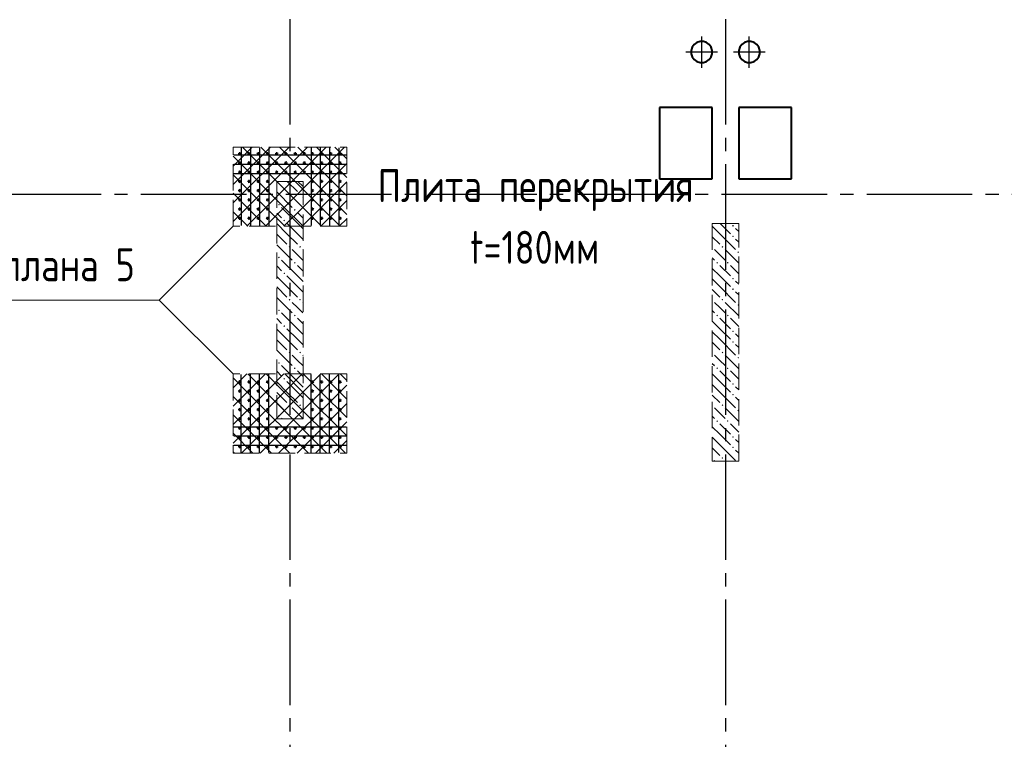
# Model space of a CAD drawing. Header units: millimetres. Extents: x 40580 to 1930067, y -240640 to 81020.
# Tile 60 of 256: x 356189 to 363649, y -217082 to -211627. Entities that reach past the tile are written whole.
import ezdxf

# ---------------------------------------------------------------- set-up
doc = ezdxf.new("R2010")
doc.units = ezdxf.units.MM
for name, pattern in [('______2', [270, 200, -70]), ('______5', [1100, 800, -100, 100, -100]), ('CENTER', [2, 1.25, -0.25, 0.25, -0.25])]:
    doc.linetypes.add(name, pattern=pattern)
for name, color, linetype, lineweight in [('Standard', 7, 'Continuous', 25), ('Вспомогательная арматура', 52, 'Continuous', 25), ('ОСИ', 7, 'CENTER', 15), ('Основная', 7, 'Continuous', 40), ('Примечания', 7, 'Continuous', 13)]:
    doc.layers.add(name, color=color, linetype=linetype, lineweight=lineweight)
doc.layers.add('ЖБ Пилон', color=7, linetype='______2', lineweight=13, true_color=0xa0a0a0)
doc.styles.add('GOST 2.304', font='isocpeur.ttf', dxfattribs={"width": 0.8})

msp = doc.modelspace()

# ---------------------------------------------------------------- hatches: boundary and pattern name
at = {"layer": 'ЖБ Пилон', "linetype": 'Continuous', "lineweight": -3, "transparency": 33554687}
for points in [[(358226.5, -212949.2), (358233, -212942.7), (358239.5, -212949.2), (358233, -212955.7)], [(358306.5, -212949.2), (358313, -212942.7), (358319.5, -212949.2), (358313, -212955.7)], [(358146.5, -213029.2), (358153, -213022.7), (358159.5, -213029.2), (358153, -213035.7)], [(358266.5, -213069.2), (358273, -213062.7), (358279.5, -213069.2), (358273, -213075.7)], [(358186.5, -213149.2), (358193, -213142.7), (358199.5, -213149.2), (358193, -213155.7)], [(361586.5, -213189.2), (361593, -213182.7), (361599.5, -213189.2), (361593, -213195.7)], [(361586.5, -213269.2), (361593, -213262.7), (361599.5, -213269.2), (361593, -213275.7)], [(358226.5, -213349.2), (358233, -213342.7), (358239.5, -213349.2), (358233, -213355.7)], [(358306.5, -213349.2), (358313, -213342.7), (358319.5, -213349.2), (358313, -213355.7)], [(361436.1, -213345.7), (361439.5, -213349.2), (361436.1, -213352.6)], [(361506.5, -213349.2), (361513, -213342.7), (361519.5, -213349.2), (361513, -213355.7)], [(358146.5, -213429.2), (358153, -213422.7), (358159.5, -213429.2), (358153, -213435.7)], [(361626.5, -213389.2), (361633, -213382.7), (361636.1, -213385.7), (361636.1, -213392.6), (361633, -213395.7)], [(358266.5, -213469.2), (358273, -213462.7), (358279.5, -213469.2), (358273, -213475.7)], [(361466.5, -213469.2), (361473, -213462.7), (361479.5, -213469.2), (361473, -213475.7)], [(361546.5, -213469.2), (361553, -213462.7), (361559.5, -213469.2), (361553, -213475.7)], [(358186.5, -213549.2), (358193, -213542.7), (358199.5, -213549.2), (358193, -213555.7)], [(361586.5, -213589.2), (361593, -213582.7), (361599.5, -213589.2), (361593, -213595.7)], [(361586.5, -213669.2), (361593, -213662.7), (361599.5, -213669.2), (361593, -213675.7)], [(358226.5, -213749.2), (358233, -213742.7), (358239.5, -213749.2), (358233, -213755.7)], [(358306.5, -213749.2), (358313, -213742.7), (358319.5, -213749.2), (358313, -213755.7)], [(361436.1, -213745.7), (361439.5, -213749.2), (361436.1, -213752.6)], [(361506.5, -213749.2), (361513, -213742.7), (361519.5, -213749.2), (361513, -213755.7)], [(361626.5, -213789.2), (361633, -213782.7), (361636.1, -213785.7), (361636.1, -213792.6), (361633, -213795.7)], [(358146.5, -213829.2), (358153, -213822.7), (358159.5, -213829.2), (358153, -213835.7)], [(358266.5, -213869.2), (358273, -213862.7), (358279.5, -213869.2), (358273, -213875.7)], [(361466.5, -213869.2), (361473, -213862.7), (361479.5, -213869.2), (361473, -213875.7)], [(361546.5, -213869.2), (361553, -213862.7), (361559.5, -213869.2), (361553, -213875.7)], [(358186.5, -213949.2), (358193, -213942.7), (358199.5, -213949.2), (358193, -213955.7)], [(361586.5, -213989.2), (361593, -213982.7), (361599.5, -213989.2), (361593, -213995.7)], [(361586.5, -214069.2), (361593, -214062.7), (361599.5, -214069.2), (361593, -214075.7)], [(358226.5, -214149.2), (358233, -214142.7), (358239.5, -214149.2), (358233, -214155.7)], [(358306.5, -214149.2), (358313, -214142.7), (358319.5, -214149.2), (358313, -214155.7)], [(361436.1, -214145.7), (361439.5, -214149.2), (361436.1, -214152.6)], [(361506.5, -214149.2), (361513, -214142.7), (361519.5, -214149.2), (361513, -214155.7)], [(358146.5, -214229.2), (358153, -214222.7), (358159.5, -214229.2), (358153, -214235.7)], [(361626.5, -214189.2), (361633, -214182.7), (361636.1, -214185.7), (361636.1, -214192.6), (361633, -214195.7)], [(358266.5, -214269.2), (358273, -214262.7), (358279.5, -214269.2), (358273, -214275.7)], [(361466.5, -214269.2), (361473, -214262.7), (361479.5, -214269.2), (361473, -214275.7)], [(361546.5, -214269.2), (361553, -214262.7), (361559.5, -214269.2), (361553, -214275.7)], [(358186.5, -214349.2), (358193, -214342.7), (358199.5, -214349.2), (358193, -214355.7)], [(361586.5, -214389.2), (361593, -214382.7), (361599.5, -214389.2), (361593, -214395.7)], [(361586.5, -214469.2), (361593, -214462.7), (361599.5, -214469.2), (361593, -214475.7)], [(358226.5, -214549.2), (358233, -214542.7), (358239.5, -214549.2), (358233, -214555.7)], [(358306.5, -214549.2), (358313, -214542.7), (358319.5, -214549.2), (358313, -214555.7)], [(361436.1, -214545.7), (361439.5, -214549.2), (361436.1, -214552.6)], [(361506.5, -214549.2), (361513, -214542.7), (361519.5, -214549.2), (361513, -214555.7)], [(358146.5, -214629.2), (358153, -214622.7), (358159.5, -214629.2), (358153, -214635.7)], [(361626.5, -214589.2), (361633, -214582.7), (361636.1, -214585.7), (361636.1, -214592.6), (361633, -214595.7)], [(361466.5, -214669.2), (361473, -214662.7), (361479.5, -214669.2), (361473, -214675.7)], [(361546.5, -214669.2), (361553, -214662.7), (361559.5, -214669.2), (361553, -214675.7)], [(361586.5, -214789.2), (361593, -214782.7), (361599.5, -214789.2), (361593, -214795.7)], [(361586.5, -214869.2), (361593, -214862.7), (361599.5, -214869.2), (361593, -214875.7)], [(361436.1, -214945.7), (361439.5, -214949.2), (361436.1, -214952.6)], [(361506.5, -214949.2), (361513, -214942.7), (361519.5, -214949.2), (361513, -214955.7)]]:
    msp.add_hatch(color=7, dxfattribs=at).paths.add_polyline_path(points, flags=16)

# ---------------------------------------------------------------- linework, layer by layer
at = {"color": 7, "linetype": 'Continuous', "lineweight": 50, "transparency": 33554687}
for centre in [(357856.1, -212642.3), (357926.1, -212642.3), (357996.1, -212642.3), (358066.1, -212642.3), (358136.1, -212642.3), (358206.1, -212642.3), (358276.1, -212642.3), (358346.1, -212642.3), (358406.1, -212642.3), (358476.1, -212642.3), (358546.1, -212642.3), (358616.1, -212642.3), (357856.1, -212712.3), (357926.1, -212712.3), (357996.1, -212712.3), (358066.1, -212712.3), (358136.1, -212712.3), (358206.1, -212712.3), (358276.1, -212712.3), (358346.1, -212712.3), (358406.1, -212712.3), (358476.1, -212712.3), (358546.1, -212712.3), (358616.1, -212712.3), (357856.1, -212782.3), (357926.1, -212782.3), (357996.1, -212782.3), (358066.1, -212782.3), (358136.1, -212782.3), (358206.1, -212782.3), (358276.1, -212782.3), (358346.1, -212782.3), (358406.1, -212782.3), (358476.1, -212782.3), (358546.1, -212782.3), (358616.1, -212782.3), (357856.1, -212852.3), (357926.1, -212852.3), (357996.1, -212852.3), (358066.1, -212852.3), (358406.1, -212852.3), (358476.1, -212852.3), (358546.1, -212852.3), (358616.1, -212852.3), (357856.1, -212922.3), (357926.1, -212922.3), (357996.1, -212922.3), (358066.1, -212922.3), (358406.1, -212922.3), (358476.1, -212922.3), (358546.1, -212922.3), (358616.1, -212922.3), (357856.1, -212992.3), (357856.1, -213062.3), (357926.1, -212992.3), (357926.1, -213062.3), (357996.1, -212992.3), (357996.1, -213062.3), (358066.1, -212992.3), (358066.1, -213062.3), (358406.1, -212992.3), (358406.1, -213062.3), (358476.1, -212992.3), (358476.1, -213062.3), (358546.1, -212992.3), (358546.1, -213062.3), (358616.1, -212992.3), (358616.1, -213062.3), (357856.1, -213132.3), (357926.1, -213132.3), (357996.1, -213132.3), (358066.1, -213132.3), (358406.1, -213132.3), (358476.1, -213132.3), (358546.1, -213132.3), (358616.1, -213132.3), (357856.1, -214372.3), (357926.1, -214372.3), (357996.1, -214372.3), (358066.1, -214372.3), (358406.1, -214372.3), (358476.1, -214372.3), (358546.1, -214372.3), (358616.1, -214372.3), (357856.1, -214442.3), (357926.1, -214442.3), (357996.1, -214442.3), (358066.1, -214442.3), (358406.1, -214442.3), (358476.1, -214442.3), (358546.1, -214442.3), (358616.1, -214442.3), (357856.1, -214512.3), (357926.1, -214512.3), (357996.1, -214512.3), (358066.1, -214512.3), (358406.1, -214512.3), (358476.1, -214512.3), (358546.1, -214512.3), (358616.1, -214512.3), (357856.1, -214582.3), (357926.1, -214582.3), (357996.1, -214582.3), (358066.1, -214582.3), (358406.1, -214582.3), (358476.1, -214582.3), (358546.1, -214582.3), (358616.1, -214582.3), (357856.1, -214652.3), (357926.1, -214652.3), (357996.1, -214652.3), (358066.1, -214652.3), (358406.1, -214652.3), (358476.1, -214652.3), (358546.1, -214652.3), (358616.1, -214652.3), (357856.1, -214722.3), (357926.1, -214722.3), (357996.1, -214722.3), (358066.1, -214722.3), (358136.1, -214722.3), (358206.1, -214722.3), (358276.1, -214722.3), (358346.1, -214722.3), (358406.1, -214722.3), (358476.1, -214722.3), (358546.1, -214722.3), (358616.1, -214722.3), (357856.1, -214792.3), (357926.1, -214792.3), (357996.1, -214792.3), (358066.1, -214792.3), (358136.1, -214792.3), (358206.1, -214792.3), (358276.1, -214792.3), (358346.1, -214792.3), (358406.1, -214792.3), (358476.1, -214792.3), (358546.1, -214792.3), (358616.1, -214792.3), (357856.1, -214862.3), (357926.1, -214862.3), (357996.1, -214862.3), (358066.1, -214862.3), (358136.1, -214862.3), (358206.1, -214862.3), (358276.1, -214862.3), (358346.1, -214862.3), (358406.1, -214862.3), (358476.1, -214862.3), (358546.1, -214862.3), (358616.1, -214862.3)]:
    msp.add_circle(centre, 5, dxfattribs=at)
at = {"layer": 'Standard', "color": 8, "linetype": '______5', "lineweight": -3, "transparency": 33554687}
for p, q in [((361356.1, -211991.8), (361356.1, -211752.8)), ((361716.1, -211991.8), (361716.1, -211752.8)), ((361475.6, -211872.3), (361236.6, -211872.3)), ((361835.6, -211872.3), (361596.6, -211872.3))]:
    msp.add_line(p, q, dxfattribs=at)
at = {"layer": 'Вспомогательная арматура', "color": 7, "linetype": 'Continuous', "lineweight": 25, "transparency": 33554687}
for p, q in [((357866.1, -212597.3), (357866.1, -213187.3)), ((357936.1, -212597.3), (357936.1, -213187.3)), ((358006.1, -212597.3), (358006.1, -213187.3)), ((358076.1, -212597.3), (358076.1, -213187.3)), ((358396.1, -212597.3), (358396.1, -213187.3)), ((358466.1, -212597.3), (358466.1, -213187.3)), ((358536.1, -212597.3), (358536.1, -213187.3)), ((358606.1, -212597.3), (358606.1, -213187.3)), ((357811.1, -212652.3), (358661.1, -212652.3)), ((357811.1, -212722.3), (358661.1, -212722.3)), ((357811.1, -212792.3), (358661.1, -212792.3)), ((357866.1, -214907.3), (357866.1, -214317.3)), ((357936.1, -214907.3), (357936.1, -214317.3)), ((358006.1, -214907.3), (358006.1, -214317.3)), ((358076.1, -214907.3), (358076.1, -214317.3)), ((358396.1, -214907.3), (358396.1, -214317.3)), ((358466.1, -214907.3), (358466.1, -214317.3)), ((358536.1, -214907.3), (358536.1, -214317.3)), ((358606.1, -214907.3), (358606.1, -214317.3)), ((357811.1, -214712.3), (358661.1, -214712.3)), ((357811.1, -214782.3), (358661.1, -214782.3)), ((357811.1, -214852.3), (358661.1, -214852.3))]:
    msp.add_line(p, q, dxfattribs=at)
at = {"layer": 'ЖБ Пилон', "color": 253, "linetype": '______2', "lineweight": 13, "true_color": 0xa0a0a0, "transparency": 33554687}
for p, q in [((358136.1, -212852.3), (358136.1, -214652.3)), ((358336.1, -212852.3), (358136.1, -212852.3)), ((358336.1, -214652.3), (358336.1, -212852.3)), ((361436.1, -213172.3), (361436.1, -214972.3)), ((361636.1, -213172.3), (361436.1, -213172.3)), ((361636.1, -214972.3), (361636.1, -213172.3)), ((358136.1, -214652.3), (358336.1, -214652.3)), ((361436.1, -214972.3), (361636.1, -214972.3))]:
    msp.add_line(p, q, dxfattribs=at)
at = {"layer": 'ЖБ Пилон', "color": 9, "linetype": 'Continuous', "lineweight": -3, "true_color": 0xc7c7c7, "transparency": 33554687}
for p, q in [((358136.2, -212852.3), (358213, -212929.2)), ((358216.2, -212852.3), (358293, -212929.2)), ((358296.2, -212852.3), (358336.1, -212892.2)), ((358136.1, -212932.2), (358253, -213049.2)), ((358293, -213009.2), (358253, -212969.2)), ((358333, -212969.2), (358336.1, -212972.2)), ((358293, -213169.2), (358173, -213049.2)), ((358333, -213049.2), (358293, -213009.2)), ((358136.1, -213092.2), (358173, -213129.2)), ((358293, -213089.2), (358336.1, -213132.2)), ((358213, -213249.2), (358136.1, -213172.2)), ((358213, -213169.2), (358293, -213249.2)), ((358293, -213169.2), (358336.1, -213212.2)), ((361436.1, -213192.2), (361493, -213249.2)), ((361496.2, -213172.3), (361573, -213249.2)), ((358136.1, -213252.2), (358213, -213329.2)), ((358213, -213249.2), (358293, -213329.2)), ((358293, -213249.2), (358336.1, -213292.2)), ((361436.1, -213272.2), (361493, -213329.2)), ((361493, -213249.2), (361613, -213369.2)), ((361636.1, -213232.2), (361613, -213209.2)), ((358136.1, -213332.2), (358253, -213449.2)), ((361613, -213289.2), (361636.1, -213312.2)), ((358293, -213409.2), (358253, -213369.2)), ((358333, -213449.2), (358293, -213409.2)), ((358333, -213369.2), (358336.1, -213372.2)), ((361493, -213409.2), (361453, -213369.2)), ((361533, -213449.2), (361493, -213409.2)), ((361533, -213369.2), (361636.1, -213472.2)), ((358136.1, -213492.2), (358173, -213529.2)), ((358293, -213569.2), (358173, -213449.2)), ((358293, -213489.2), (358336.1, -213532.2)), ((361436.1, -213432.2), (361453, -213449.2)), ((361493, -213489.2), (361573, -213569.2)), ((361573, -213489.2), (361636.1, -213552.2)), ((358213, -213649.2), (358136.1, -213572.2)), ((358213, -213569.2), (358293, -213649.2)), ((358293, -213569.2), (358336.1, -213612.2)), ((361493, -213569.2), (361436.1, -213512.2)), ((361493, -213569.2), (361573, -213649.2)), ((358136.1, -213652.2), (358213, -213729.2)), ((358213, -213649.2), (358293, -213729.2)), ((358293, -213649.2), (358336.1, -213692.2)), ((361436.1, -213592.2), (361493, -213649.2)), ((361493, -213649.2), (361613, -213769.2)), ((361636.1, -213632.2), (361613, -213609.2)), ((361436.1, -213672.2), (361493, -213729.2)), ((361613, -213689.2), (361636.1, -213712.2)), ((358136.1, -213732.2), (358253, -213849.2)), ((358293, -213809.2), (358253, -213769.2)), ((358333, -213769.2), (358336.1, -213772.2)), ((361493, -213809.2), (361453, -213769.2)), ((361533, -213769.2), (361636.1, -213872.2)), ((358293, -213969.2), (358173, -213849.2)), ((358333, -213849.2), (358293, -213809.2)), ((361436.1, -213832.2), (361453, -213849.2)), ((361533, -213849.2), (361493, -213809.2)), ((358136.1, -213892.2), (358173, -213929.2)), ((358293, -213889.2), (358336.1, -213932.2)), ((361493, -213969.2), (361436.1, -213912.2)), ((361493, -213889.2), (361573, -213969.2)), ((361573, -213889.2), (361636.1, -213952.2)), ((358213, -214049.2), (358136.1, -213972.2)), ((358213, -213969.2), (358293, -214049.2)), ((358293, -213969.2), (358336.1, -214012.2)), ((361436.1, -213992.2), (361493, -214049.2)), ((361493, -213969.2), (361573, -214049.2)), ((361636.1, -214032.2), (361613, -214009.2)), ((358136.1, -214052.2), (358213, -214129.2)), ((358213, -214049.2), (358293, -214129.2)), ((358293, -214049.2), (358336.1, -214092.2)), ((361436.1, -214072.2), (361493, -214129.2)), ((361493, -214049.2), (361613, -214169.2)), ((361613, -214089.2), (361636.1, -214112.2)), ((358136.1, -214132.2), (358253, -214249.2)), ((358293, -214209.2), (358253, -214169.2)), ((358333, -214169.2), (358336.1, -214172.2)), ((361493, -214209.2), (361453, -214169.2)), ((361533, -214169.2), (361636.1, -214272.2)), ((358293, -214369.2), (358173, -214249.2)), ((358333, -214249.2), (358293, -214209.2)), ((361436.1, -214232.2), (361453, -214249.2)), ((361533, -214249.2), (361493, -214209.2)), ((358136.1, -214292.2), (358173, -214329.2)), ((358293, -214289.2), (358336.1, -214332.2)), ((361493, -214369.2), (361436.1, -214312.2)), ((361493, -214289.2), (361573, -214369.2)), ((361573, -214289.2), (361636.1, -214352.2)), ((358213, -214449.2), (358136.1, -214372.2)), ((358213, -214369.2), (358293, -214449.2)), ((358293, -214369.2), (358336.1, -214412.2)), ((361436.1, -214392.2), (361493, -214449.2)), ((361493, -214369.2), (361573, -214449.2)), ((358136.1, -214452.2), (358213, -214529.2)), ((358213, -214449.2), (358293, -214529.2)), ((358293, -214449.2), (358336.1, -214492.2)), ((361436.1, -214472.2), (361493, -214529.2)), ((361493, -214449.2), (361613, -214569.2)), ((361636.1, -214432.2), (361613, -214409.2)), ((358136.1, -214532.2), (358253, -214649.2)), ((361613, -214489.2), (361636.1, -214512.2)), ((358293, -214609.2), (358253, -214569.2)), ((358333, -214649.2), (358293, -214609.2)), ((358333, -214569.2), (358336.1, -214572.2)), ((361493, -214609.2), (361453, -214569.2)), ((361533, -214649.2), (361493, -214609.2)), ((361533, -214569.2), (361636.1, -214672.2)), ((358176.2, -214652.3), (358173, -214649.2)), ((361436.1, -214632.2), (361453, -214649.2)), ((361493, -214689.2), (361573, -214769.2)), ((361573, -214689.2), (361636.1, -214752.2)), ((361493, -214769.2), (361436.1, -214712.2)), ((361493, -214769.2), (361573, -214849.2)), ((361436.1, -214792.2), (361493, -214849.2)), ((361636.1, -214832.2), (361613, -214809.2)), ((361436.1, -214872.2), (361493, -214929.2)), ((361493, -214849.2), (361613, -214969.2)), ((361613, -214889.2), (361636.1, -214912.2)), ((361456.2, -214972.3), (361453, -214969.2)), ((361533, -214969.2), (361536.2, -214972.3))]:
    msp.add_line(p, q, dxfattribs=at)
at = {"layer": 'ОСИ', "color": 8, "linetype": '______5', "lineweight": -3, "transparency": 33554687}
for p, q in [((358236.1, -205022.3), (358236.1, -223082.3)), ((361536.1, -205022.3), (361536.1, -223082.3)), ((383206.1, -212952.3), (337896.1, -212952.3))]:
    msp.add_line(p, q, dxfattribs=at)
at = {"layer": 'Основная', "transparency": 33554687}
for p, q in [((361284.2, -211835.7), (361276.4, -211859.7)), ((361276.4, -211859.7), (361276.4, -211884.9)), ((361299.1, -211815.3), (361284.2, -211835.7)), ((361319.5, -211800.4), (361299.1, -211815.3)), ((361343.5, -211792.6), (361319.5, -211800.4)), ((361368.7, -211792.6), (361343.5, -211792.6)), ((361392.7, -211800.4), (361368.7, -211792.6)), ((361413.1, -211815.3), (361392.7, -211800.4)), ((361428, -211835.7), (361413.1, -211815.3)), ((361435.8, -211859.7), (361428, -211835.7)), ((361435.8, -211884.9), (361435.8, -211859.7)), ((361644.2, -211835.7), (361636.4, -211859.7)), ((361636.4, -211859.7), (361636.4, -211884.9)), ((361659.1, -211815.3), (361644.2, -211835.7)), ((361679.5, -211800.4), (361659.1, -211815.3)), ((361703.5, -211792.6), (361679.5, -211800.4)), ((361728.7, -211792.6), (361703.5, -211792.6)), ((361752.7, -211800.4), (361728.7, -211792.6)), ((361773.1, -211815.3), (361752.7, -211800.4)), ((361788, -211835.7), (361773.1, -211815.3)), ((361795.8, -211859.7), (361788, -211835.7)), ((361795.8, -211884.9), (361795.8, -211859.7)), ((361276.4, -211884.9), (361284.2, -211908.9)), ((361284.2, -211908.9), (361299.1, -211929.3)), ((361299.1, -211929.3), (361319.5, -211944.2)), ((361392.7, -211944.2), (361413.1, -211929.3)), ((361413.1, -211929.3), (361428, -211908.9)), ((361428, -211908.9), (361435.8, -211884.9)), ((361636.4, -211884.9), (361644.2, -211908.9)), ((361644.2, -211908.9), (361659.1, -211929.3)), ((361659.1, -211929.3), (361679.5, -211944.2)), ((361752.7, -211944.2), (361773.1, -211929.3)), ((361773.1, -211929.3), (361788, -211908.9)), ((361788, -211908.9), (361795.8, -211884.9)), ((361319.5, -211944.2), (361343.5, -211952)), ((361343.5, -211952), (361368.7, -211952)), ((361368.7, -211952), (361392.7, -211944.2)), ((361679.5, -211944.2), (361703.5, -211952)), ((361703.5, -211952), (361728.7, -211952)), ((361728.7, -211952), (361752.7, -211944.2)), ((361436.1, -212292.5), (361036.1, -212292.5)), ((361036.1, -212292.5), (361036.1, -212832.5)), ((361436.1, -212832.5), (361436.1, -212292.5)), ((362036.1, -212292.5), (361636.1, -212292.5)), ((361636.1, -212292.5), (361636.1, -212832.5)), ((362036.1, -212832.5), (362036.1, -212292.5)), ((361036.1, -212832.5), (361436.1, -212832.5)), ((361636.1, -212832.5), (362036.1, -212832.5))]:
    msp.add_line(p, q, dxfattribs=at)
at = {"layer": 'Примечания', "color": 252, "linetype": 'Continuous', "lineweight": 13, "true_color": 0x8f8f8f, "transparency": 33554687}
for p, q in [((357806.1, -212596.1), (357809.9, -212592.3)), ((357806.1, -212736.1), (357949.9, -212592.3)), ((357806.1, -212876.1), (358089.9, -212592.3)), ((357806.1, -213016.1), (358229.9, -212592.3)), ((357876.2, -212592.3), (358333, -213049.2)), ((357913, -213049.2), (358369.9, -212592.3)), ((358016.2, -212592.3), (358473, -213049.2)), ((358053, -213049.2), (358509.9, -212592.3)), ((358156.2, -212592.3), (358613, -213049.2)), ((358193, -213049.2), (358649.9, -212592.3)), ((358296.2, -212592.3), (358666.1, -212962.2)), ((358436.2, -212592.3), (358666.1, -212822.2)), ((358576.2, -212592.3), (358666.1, -212682.2)), ((357806.1, -212662.2), (358193, -213049.2)), ((358333, -213049.2), (358666.1, -212716.1)), ((357806.1, -212802.2), (358053, -213049.2)), ((358473, -213049.2), (358666.1, -212856.1)), ((357806.1, -212942.2), (357913, -213049.2)), ((357806.1, -213156.1), (357913, -213049.2)), ((357909.9, -213192.3), (358053, -213049.2)), ((357913, -213049.2), (358056.2, -213192.3)), ((358049.9, -213192.3), (358193, -213049.2)), ((358053, -213049.2), (358196.2, -213192.3)), ((358189.9, -213192.3), (358333, -213049.2)), ((358193, -213049.2), (358336.2, -213192.3)), ((358329.9, -213192.3), (358473, -213049.2)), ((358333, -213049.2), (358476.2, -213192.3)), ((358469.9, -213192.3), (358613, -213049.2)), ((358473, -213049.2), (358616.2, -213192.3)), ((358613, -213049.2), (358666.1, -212996.1)), ((358613, -213049.2), (358666.1, -213102.2)), ((357806.1, -213082.2), (357916.2, -213192.3)), ((358609.9, -213192.3), (358666.1, -213136.1)), ((357806.1, -214416.1), (357909.9, -214312.3)), ((357913, -214449.2), (358049.9, -214312.3)), ((357916.2, -214312.3), (358053, -214449.2)), ((358053, -214449.2), (358189.9, -214312.3)), ((358056.2, -214312.3), (358193, -214449.2)), ((358193, -214449.2), (358329.9, -214312.3)), ((358196.2, -214312.3), (358333, -214449.2)), ((358333, -214449.2), (358469.9, -214312.3)), ((358336.2, -214312.3), (358473, -214449.2)), ((358473, -214449.2), (358609.9, -214312.3)), ((358476.2, -214312.3), (358613, -214449.2)), ((358616.2, -214312.3), (358666.1, -214362.2)), ((357806.1, -214342.2), (357913, -214449.2)), ((358613, -214449.2), (358666.1, -214396.1)), ((357806.1, -214556.1), (357913, -214449.2)), ((357806.1, -214696.1), (358053, -214449.2)), ((357806.1, -214836.1), (358193, -214449.2)), ((357869.9, -214912.3), (358333, -214449.2)), ((357913, -214449.2), (358376.2, -214912.3)), ((358009.9, -214912.3), (358473, -214449.2)), ((358053, -214449.2), (358516.2, -214912.3)), ((358149.9, -214912.3), (358613, -214449.2)), ((358193, -214449.2), (358656.2, -214912.3)), ((358333, -214449.2), (358666.1, -214782.2)), ((358473, -214449.2), (358666.1, -214642.2)), ((358613, -214449.2), (358666.1, -214502.2)), ((357806.1, -214482.2), (358236.2, -214912.3)), ((358289.9, -214912.3), (358666.1, -214536.1)), ((357806.1, -214622.2), (358096.2, -214912.3)), ((358429.9, -214912.3), (358666.1, -214676.1)), ((357806.1, -214762.2), (357956.2, -214912.3)), ((358569.9, -214912.3), (358666.1, -214816.1)), ((357806.1, -214902.2), (357816.2, -214912.3))]:
    msp.add_line(p, q, dxfattribs=at)
at = {"layer": 'Примечания', "color": 7, "linetype": '______2', "lineweight": 13, "transparency": 33554687}
for p, q in [((357806.1, -213192.3), (357806.1, -212592.3)), ((357806.1, -212592.3), (358666.1, -212592.3)), ((358666.1, -212592.3), (358666.1, -213192.3)), ((358666.1, -213192.3), (357806.1, -213192.3)), ((358666.1, -214312.3), (357806.1, -214312.3)), ((357806.1, -214312.3), (357806.1, -214912.3)), ((358666.1, -214912.3), (358666.1, -214312.3)), ((357806.1, -214912.3), (358666.1, -214912.3))]:
    msp.add_line(p, q, dxfattribs=at)
at = {"layer": 'Примечания', "color": 7, "linetype": 'Continuous', "lineweight": 13, "transparency": 33554687}
for points in [[(357806.1, -213192.3), (357246.1, -213752.3), (355031.1, -213752.3)], [(357806.1, -214312.3), (357246.1, -213752.3), (355031.1, -213752.3)]]:
    msp.add_lwpolyline(points, dxfattribs=at)

# ---------------------------------------------------------------- texts
at = {"layer": 'Примечания', "color": 251, "linetype": 'Continuous', "lineweight": 25, "true_color": 0x656565, "transparency": 33554687, "char_height": 250, "attachment_point": 7, "style": 'GOST 2.304'}
for s, insert, width in [('Плита\\~перекрытия', (358901, -213077.3), 2505.585), ('t=180мм', (359601, -213477.3), 1101.709)]:
    msp.add_mtext(s, dxfattribs=dict(at, insert=insert, width=width))
at = {"layer": 'Примечания', "color": 7, "linetype": 'Continuous', "lineweight": 25, "transparency": 33554687, "insert": (355031.1, -213660.6), "char_height": 250, "width": 2132.452, "attachment_point": 7, "style": 'GOST 2.304'}
msp.add_mtext('Деталь\\~плана\\~5', dxfattribs=at)

doc.saveas('drawing.dxf')
